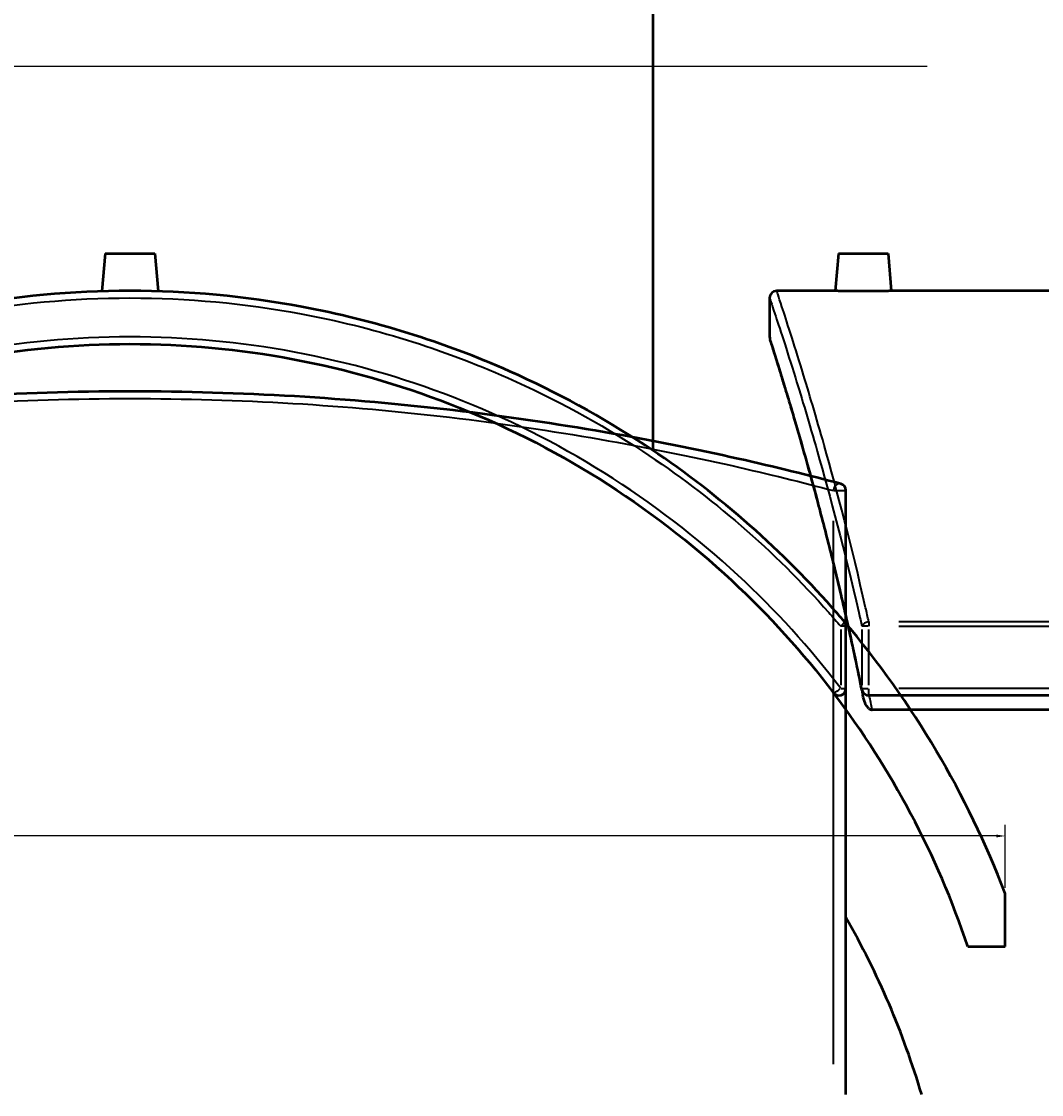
# Model space of a CAD drawing. Header units: millimetres. Extents: x -634 to 1175, y -305 to 962.
# Tile 6 of 13: x 427 to 715, y 26 to 329. Entities that reach past the tile are written whole.
import ezdxf

# ---------------------------------------------------------------- set-up
doc = ezdxf.new("R2010")
doc.units = ezdxf.units.MM
for name, color, linetype, lineweight in [('Dimension (ANSI)', 7, 'Continuous', 25), ('Sketch Geometry (ANSI)', 7, 'Continuous', 25), ('Visible (ANSI)', 7, 'Continuous', 50), ('Visible Narrow (ANSI)', 7, 'Continuous', 35)]:
    doc.layers.add(name, color=color, linetype=linetype, lineweight=lineweight)
doc.styles.add('Note Text (ANSI)', font='tahoma.ttf')
doc.dimstyles.new('Default - mm (ANSI)', dxfattribs={"dimtxt": 2.4, "dimasz": 2.5, "dimexe": 3.175, "dimexo": 1.6002, "dimgap": 0.8, "dimtad": 0, "dimtoh": 1, "dimdec": 0, "dimrnd": 1e-08, "dimzin": 4, "dimdsep": 46, "dimtxsty": 'Note Text (ANSI)', "dimcen": 0.09, "dimdle": 10, "dimclrd": 256, "dimclre": 256, "dimclrt": 5, "dimadec": 1, "dimazin": 1, "dimtfac": 1.27, "dimtofl": 0, "dimtmove": 0, "dimatfit": 3, "dimfxl": 1, "dimtolj": 1, "dimtzin": 4, "dimlwd": -1, "dimlwe": -1, "dimarcsym": 0})

# ---------------------------------------------------------------- blocks, each defined once
blk = doc.blocks.new('*D6')
at = {"layer": 'Defpoints', "color": 0, "transparency": 16777216}
for p in [(256.47, 140.59), (704.98, 98.86), (704.98, 82.64)]:
    blk.add_point(p, dxfattribs=at)
at = {"layer": 'Dimension (ANSI)', "transparency": 16777216}
for p, q in [((256.47, 138.99), (256.47, 95.68)), ((704.98, 84.24), (704.98, 102.03)), ((258.97, 98.86), (412.27, 98.86)), ((702.48, 98.86), (419.08, 98.86))]:
    blk.add_line(p, q, dxfattribs=at)
for points in [[(258.97, 99.27), (258.97, 98.44), (256.47, 98.86)], [(702.48, 99.27), (702.48, 98.44), (704.98, 98.86)]]:
    blk.add_solid(points, dxfattribs=at)
at = {"layer": 'Dimension (ANSI)', "color": 5, "transparency": 16777216, "insert": (413.07, 100.11), "char_height": 2.4, "attachment_point": 1, "style": 'Note Text (ANSI)'}
blk.add_mtext('\\A1;449', dxfattribs=at)

msp = doc.modelspace()

# ---------------------------------------------------------------- linework, layer by layer
at = {"layer": 'Sketch Geometry (ANSI)'}
msp.add_line((263.13, 316.43), (682.93, 316.43), dxfattribs=at)
at = {"layer": 'Visible (ANSI)'}
for p, q in [((605.48, 207.76), (605.48, 432.94)), ((450.48, 263.54), (449.55, 252.82)), ((450.48, 263.54), (464.48, 263.54)), ((464.48, 263.54), (465.42, 252.82)), ((657.88, 263.54), (656.95, 252.94)), ((657.88, 263.54), (671.88, 263.54)), ((671.88, 263.54), (672.8, 252.94)), ((656.95, 252.94), (640.38, 252.94)), ((755.38, 252.94), (672.8, 252.94)), ((638.38, 250.94), (638.38, 239.94)), ((659.98, 25.77), (659.98, 196.48)), ((659.98, 140.59), (659.98, 158.14)), ((837.13, 138.59), (666.42, 138.59)), ((837.13, 134.54), (667.38, 134.54)), ((704.98, 67.64), (704.98, 82.64)), ((694.44, 67.64), (704.98, 67.64))]:
    msp.add_line(p, q, dxfattribs=at)
for centre, radius, start, end in [((640.38, 250.94), 2, 90, 180), ((640.38, 239.94), 2, 180, 197.7986), ((657.98, 196.48), 2, 0, 75.201), ((457.48, -12.06), 265, 20.9389, 40.3275), ((657.98, 158.14), 2, 0, 40.3275), ((657.98, 140.59), 2, 217.2847, 0), ((666.42, 140.59), 2, 191.3733, 270), ((457.48, -12.06), 250, 18.5912, 37.2847), ((457.48, -40.48), 233.5, 16.4827, 29.8608)]:
    msp.add_arc(centre, radius, start, end, dxfattribs=at)
for points, knots in [([(659.51, 159.43), (658.39, 160.76), (657.25, 162.07), (640.59, 180.92), (622.76, 196.41), (591.01, 217.3), (578.2, 224.29), (546.14, 238.51), (526.37, 244.66), (490.1, 251.42), (473.79, 252.94), (457.48, 252.94), (441.17, 252.94), (424.87, 251.42), (388.6, 244.66), (368.83, 238.51), (336.77, 224.29), (323.95, 217.3), (292.2, 196.41), (274.37, 180.92), (257.55, 161.88), (256.26, 160.38), (254.98, 158.87)], [-53.270308, -53.270308, -53.270308, -53.270308, -52.746351, -52.746351, -45.669863, -45.669863, -41.293692, -41.293692, -35.145711, -35.145711, -30.289948, -30.289948, -30.289948, -25.434184, -25.434184, -19.2862, -19.2862, -14.910031, -14.910031, -7.833525, -7.833525, -7.235521, -7.235521, -7.235521, -7.235521]), ([(664.88, 252.82), (663.88, 252.82), (662.82, 252.82), (660.86, 252.85), (659.97, 252.86), (658.57, 252.89), (657.96, 252.91), (657.15, 252.93), (656.95, 252.94), (656.95, 252.94)], [0, 0, 0, 0, 0.298874, 0.298874, 0.597747, 0.597747, 0.896532, 0.896532, 1.195316, 1.195316, 1.195316, 1.195316]), ([(672.8, 252.94), (672.8, 252.94), (672.61, 252.93), (671.8, 252.91), (671.19, 252.89), (669.78, 252.86), (668.89, 252.85), (666.94, 252.82), (665.87, 252.82), (664.88, 252.82)], [3.585948, 3.585948, 3.585948, 3.585948, 3.884732, 3.884732, 4.183517, 4.183517, 4.48239, 4.48239, 4.781264, 4.781264, 4.781264, 4.781264]), ([(254.98, 134.54), (264.54, 147.74), (275.38, 159.99), (298.83, 181.78), (311.37, 191.41), (338.11, 208.16), (352.3, 215.28), (381.39, 226.57), (396.26, 230.81), (426.58, 236.5), (442.03, 237.94), (457.48, 237.94), (472.93, 237.94), (488.38, 236.5), (518.7, 230.81), (533.57, 226.57), (562.67, 215.28), (576.86, 208.16), (603.59, 191.41), (616.14, 181.78), (638.12, 161.35), (647.74, 150.75), (656.39, 139.38)], [-55.889158, -55.889158, -55.889158, -55.889158, -50.899975, -50.899975, -46.078993, -46.078993, -41.258005, -41.258005, -36.58602, -36.58602, -31.914031, -31.914031, -31.914031, -27.242041, -27.242041, -22.570056, -22.570056, -17.749068, -17.749068, -12.928086, -12.928086, -8.553765, -8.553765, -8.553765, -8.553765]), ([(664.45, 140.2), (663.84, 143.25), (663.22, 146.25), (661.97, 152.13), (661.34, 155.01), (660.08, 160.66), (659.45, 163.43), (658.18, 168.83), (657.55, 171.47), (656.3, 176.63), (655.67, 179.14), (654.44, 184.03), (653.83, 186.41), (652.62, 191.03), (652.02, 193.27), (650.86, 197.6), (650.28, 199.7), (649.16, 203.74), (648.62, 205.69), (647.55, 209.44), (647.04, 211.23), (646.04, 214.67), (645.56, 216.31), (644.63, 219.43), (644.19, 220.91), (643.35, 223.7), (642.95, 225.01), (642.2, 227.48), (641.84, 228.62), (641.18, 230.75), (640.88, 231.72), (640.32, 233.5), (640.07, 234.3), (639.62, 235.73), (639.42, 236.36), (638.99, 237.71), (638.8, 238.31), (638.54, 239.12), (638.47, 239.33), (638.47, 239.33)], [8.553765, 8.553765, 8.553765, 8.553765, 9.721778, 9.721778, 10.889792, 10.889792, 12.057805, 12.057805, 13.225818, 13.225818, 14.393831, 14.393831, 15.561845, 15.561845, 16.729858, 16.729858, 17.897871, 17.897871, 19.065885, 19.065885, 20.233898, 20.233898, 21.401911, 21.401911, 22.569924, 22.569924, 23.737938, 23.737938, 24.905951, 24.905951, 26.073964, 26.073964, 27.241977, 27.241977, 28.409991, 28.409991, 30.162011, 30.162011, 31.914031, 31.914031, 31.914031, 31.914031]), ([(658.49, 198.41), (649.75, 200.72), (640.03, 203.13), (617.82, 208.11), (605.14, 210.66), (578.12, 215.34), (563.78, 217.45), (534.38, 220.89), (519.35, 222.23), (488.71, 224.05), (473.1, 224.52), (457.48, 224.52), (441.87, 224.52), (426.26, 224.05), (395.61, 222.23), (380.59, 220.89), (351.18, 217.45), (336.84, 215.34), (309.83, 210.66), (297.15, 208.11), (274.94, 203.13), (265.22, 200.72), (256.47, 198.41)], [8.553765, 8.553765, 8.553765, 8.553765, 12.928086, 12.928086, 17.749068, 17.749068, 22.570056, 22.570056, 27.242041, 27.242041, 31.914031, 31.914031, 31.914031, 36.58602, 36.58602, 41.258005, 41.258005, 46.078993, 46.078993, 50.899975, 50.899975, 55.274305, 55.274305, 55.274305, 55.274305]), ([(666.42, 134.91), (666.27, 135.03), (666.13, 135.18), (665.8, 135.63), (665.58, 136.03), (665.13, 137.15), (664.91, 137.92), (664.75, 138.74)], [-0.7949308, -0.7949308, -0.7949308, -0.7949308, -0.6897365, -0.6897365, -0.4783066, -0.4783066, -0.1986258, -0.1986258, -0.1986258, -0.1986258]), ([(666.42, 134.91), (666.51, 134.84), (666.62, 134.77), (666.83, 134.66), (666.94, 134.62), (667.16, 134.56), (667.27, 134.54), (667.38, 134.54)], [0.4337126, 0.4337126, 0.4337126, 0.4337126, 0.4787403, 0.4787403, 0.5212938, 0.5212938, 0.561123, 0.561123, 0.561123, 0.561123])]:
    msp.add_open_spline(points, degree=3, knots=knots, dxfattribs=at)
msp.add_open_spline([(664.45, 140.2), (664.55, 139.71), (664.65, 139.23), (664.75, 138.74)], degree=3, dxfattribs=at)
at = {"layer": 'Visible Narrow (ANSI)'}
for p, q in [((656.55, 196.48), (659.97, 196.48)), ((656.39, 187.95), (656.39, 34.31)), ((659.98, 158.14), (658.62, 158.14)), ((666.28, 158.14), (664.52, 158.14)), ((666.42, 159.38), (666.42, 158.21)), ((828.59, 159.43), (674.95, 159.43)), ((674.95, 158.14), (828.59, 158.14)), ((658.49, 157.26), (658.49, 141.47)), ((664.48, 157.26), (664.48, 141.47)), ((666.42, 141.47), (666.42, 157.26)), ((658.62, 140.59), (659.98, 140.59)), ((664.52, 140.59), (666.28, 140.59)), ((666.42, 138.6), (666.42, 140.44)), ((828.59, 140.59), (674.95, 140.59))]:
    msp.add_line(p, q, dxfattribs=at)
for centre, major_axis, ratio, start_param, end_param in [((657.98, 196.48), (0.51, 1.93), 0.785637, 0.088773, 1.686678), ((657.98, 158.14), (1.52, 1.29), 0.168529, 4.97711, 6.214445), ((666.42, 158.14), (-1.95, -0.44), 0.6379, 4.639032, 5.876366), ((657.98, 140.59), (-1.59, -1.21), 0.158031, 0.088773, 1.686678), ((666.42, 140.59), (-1.96, -0.39), 0.598164, 5.975006, 6.266965)]:
    msp.add_ellipse(centre, major_axis=major_axis, ratio=ratio, start_param=start_param, end_param=end_param, dxfattribs=at)
for points, knots in [([(666.42, 159.43), (666.12, 160.76), (665.83, 162.07), (661.54, 180.92), (657.45, 196.41), (651.55, 217.3), (649.46, 224.29), (645.1, 238.51), (643.1, 244.66), (640.88, 251.42), (640.38, 252.94), (640.38, 252.94)], [-53.270308, -53.270308, -53.270308, -53.270308, -52.746351, -52.746351, -45.669863, -45.669863, -41.293692, -41.293692, -35.145711, -35.145711, -30.289948, -30.289948, -30.289948, -30.289948]), ([(256.47, 158.14), (257.59, 159.45), (258.72, 160.75), (275.29, 179.47), (293.03, 194.83), (324.62, 215.57), (337.37, 222.51), (369.28, 236.62), (388.94, 242.72), (425.03, 249.44), (441.26, 250.94), (457.48, 250.94), (473.71, 250.94), (489.94, 249.44), (526.02, 242.72), (545.69, 236.62), (577.59, 222.51), (590.34, 215.57), (621.93, 194.83), (639.68, 179.47), (656.25, 160.75), (657.38, 159.45), (658.49, 158.14)], [7.309587, 7.309587, 7.309587, 7.309587, 7.833525, 7.833525, 14.910031, 14.910031, 19.2862, 19.2862, 25.434184, 25.434184, 30.289948, 30.289948, 30.289948, 35.145711, 35.145711, 41.293692, 41.293692, 45.669863, 45.669863, 52.746351, 52.746351, 53.270308, 53.270308, 53.270308, 53.270308]), ([(638.38, 250.94), (638.38, 250.94), (638.88, 249.44), (641.11, 242.72), (643.11, 236.62), (647.48, 222.51), (649.58, 215.57), (655.49, 194.83), (659.59, 179.47), (663.89, 160.75), (664.19, 159.45), (664.48, 158.14)], [30.289948, 30.289948, 30.289948, 30.289948, 35.145711, 35.145711, 41.293692, 41.293692, 45.669863, 45.669863, 52.746351, 52.746351, 53.270308, 53.270308, 53.270308, 53.270308]), ([(658.49, 140.59), (649.75, 152.05), (640.03, 162.74), (617.82, 183.33), (605.14, 193.03), (578.12, 209.92), (563.78, 217.1), (534.38, 228.48), (519.35, 232.76), (488.71, 238.49), (473.1, 239.94), (457.48, 239.94), (441.87, 239.94), (426.26, 238.49), (395.61, 232.76), (380.59, 228.48), (351.18, 217.1), (336.84, 209.92), (309.83, 193.03), (297.15, 183.33), (274.94, 162.74), (265.22, 152.05), (256.47, 140.59)], [8.553765, 8.553765, 8.553765, 8.553765, 12.928086, 12.928086, 17.749068, 17.749068, 22.570056, 22.570056, 27.242041, 27.242041, 31.914031, 31.914031, 31.914031, 36.58602, 36.58602, 41.258005, 41.258005, 46.078993, 46.078993, 50.899975, 50.899975, 55.274305, 55.274305, 55.274305, 55.274305]), ([(664.48, 140.59), (662.17, 152.05), (659.76, 162.74), (654.79, 183.33), (652.23, 193.03), (647.56, 209.92), (645.44, 217.1), (642.01, 228.48), (640.66, 232.76), (638.85, 238.49), (638.38, 239.94), (638.38, 239.94)], [8.553765, 8.553765, 8.553765, 8.553765, 12.928086, 12.928086, 17.749068, 17.749068, 22.570056, 22.570056, 27.242041, 27.242041, 31.914031, 31.914031, 31.914031, 31.914031]), ([(254.98, 195.52), (264.54, 198.11), (275.38, 200.85), (298.83, 206.15), (311.37, 208.7), (338.11, 213.36), (352.3, 215.47), (381.39, 218.9), (396.26, 220.24), (426.58, 222.05), (442.03, 222.52), (457.48, 222.52), (472.93, 222.52), (488.38, 222.05), (518.7, 220.24), (533.57, 218.9), (562.67, 215.47), (576.86, 213.36), (603.59, 208.7), (616.14, 206.15), (638.12, 201.19), (647.74, 198.79), (656.39, 196.48)], [-55.889158, -55.889158, -55.889158, -55.889158, -50.899975, -50.899975, -46.078993, -46.078993, -41.258005, -41.258005, -36.58602, -36.58602, -31.914031, -31.914031, -31.914031, -27.242041, -27.242041, -22.570056, -22.570056, -17.749068, -17.749068, -12.928086, -12.928086, -8.553765, -8.553765, -8.553765, -8.553765])]:
    msp.add_open_spline(points, degree=3, knots=knots, dxfattribs=at)
msp.add_open_spline([(667.38, 134.54), (667.11, 135.9), (666.84, 137.25), (666.57, 138.59)], degree=3, dxfattribs=at)

# ---------------------------------------------------------------- dimensions: what is measured, and where the dimension line sits
at = {"layer": 'Dimension (ANSI)'}
dim = msp.add_linear_dim(base=(704.98, 98.86), p1=(256.47, 140.59), p2=(704.98, 82.64), angle=180, dimstyle='Default - mm (ANSI)', override={"dimgap": 0.8, "dimtoh": 0, "dimdec": 0, "dimtol": 0, "dimlim": 0, "dimtp": 0, "dimtm": 0, "dimtdec": 2, "dimatfit": 1}, dxfattribs=at)
dim.commit()
dim.dimension.update_dxf_attribs({"geometry": '*D6', "text_midpoint": (415.68, 98.86), "dimtype": 160})

doc.saveas('drawing.dxf')
